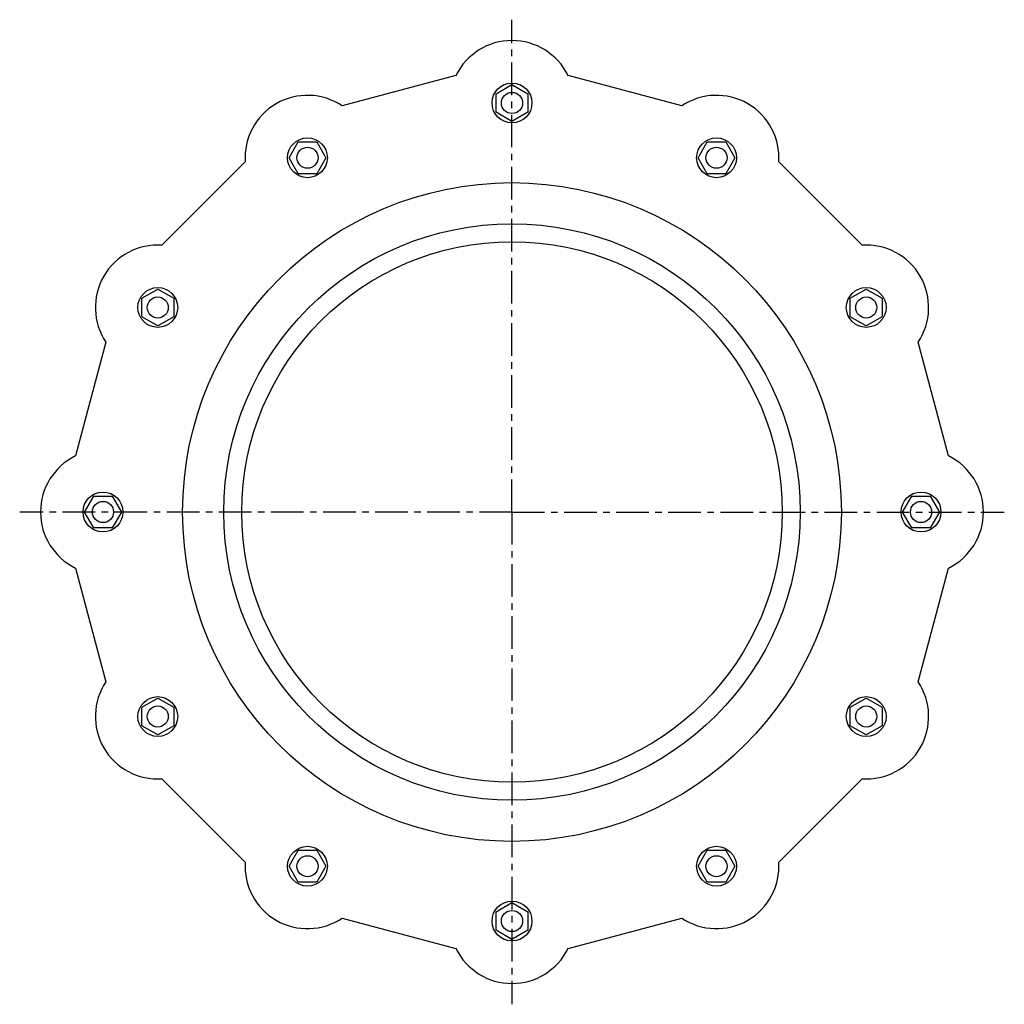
# Model space of a CAD drawing. Header units: millimetres. Extents: x -170 to 1202, y 21 to 762.
# Tile 1 of 3: x -170 to 571, y 21 to 762. Entities that reach past the tile are written whole.
import ezdxf

# ---------------------------------------------------------------- set-up
doc = ezdxf.new("R2010")
doc.units = ezdxf.units.MM
doc.header["$LTSCALE"] = 65.395
doc.linetypes.add('CENTER', pattern=[0.6, 0.375, -0.075, 0.075, -0.075])
doc.layers.get('0').update_dxf_attribs({"linetype": 'CONTINUOUS'})
doc.layers.add('02___PRT_ALL_AXES', color=7, linetype='CONTINUOUS')
doc.layers.add('AXES', color=7, linetype='CONTINUOUS')

msp = doc.modelspace()

# ---------------------------------------------------------------- linework, layer by layer
at = {"color": 7, "linetype": 'Continuous'}
for p, q in [((328.37, 697.41), (242.77, 720.35)), ((188.57, 706.58), (200.57, 713.51)), ((200.57, 713.51), (212.57, 706.58)), ((188.57, 692.73), (188.57, 706.58)), ((212.57, 706.58), (212.57, 692.73)), ((200.57, 685.8), (188.57, 692.73)), ((212.57, 692.73), (200.57, 685.8)), ((32.72, 658.39), (39.64, 670.39)), ((39.64, 670.39), (53.5, 670.39)), ((53.5, 670.39), (60.43, 658.39)), ((340.72, 658.39), (347.64, 670.39)), ((347.64, 670.39), (361.5, 670.39)), ((361.5, 670.39), (368.43, 658.39)), ((39.64, 646.39), (32.72, 658.39)), ((60.43, 658.39), (53.5, 646.39)), ((347.64, 646.39), (340.72, 658.39)), ((368.43, 658.39), (361.5, 646.39)), ((53.5, 646.39), (39.64, 646.39)), ((361.5, 646.39), (347.64, 646.39)), ((-78.16, 552.58), (-66.16, 559.51)), ((-66.16, 559.51), (-54.16, 552.58)), ((455.31, 552.58), (467.31, 559.51)), ((467.31, 559.51), (479.31, 552.58)), ((-78.16, 538.73), (-78.16, 552.58)), ((-54.16, 552.58), (-54.16, 538.73)), ((455.31, 538.73), (455.31, 552.58)), ((479.31, 552.58), (479.31, 538.73)), ((-66.16, 531.8), (-78.16, 538.73)), ((-54.16, 538.73), (-66.16, 531.8)), ((467.31, 531.8), (455.31, 538.73)), ((479.31, 538.73), (467.31, 531.8)), ((-121.28, 391.65), (-114.36, 403.65)), ((-114.36, 403.65), (-100.5, 403.65)), ((-100.5, 403.65), (-93.57, 391.65)), ((494.72, 391.65), (501.64, 403.65)), ((501.64, 403.65), (515.5, 403.65)), ((515.5, 403.65), (522.43, 391.65)), ((-114.36, 379.65), (-121.28, 391.65)), ((-93.57, 391.65), (-100.5, 379.65)), ((501.64, 379.65), (494.72, 391.65)), ((522.43, 391.65), (515.5, 379.65)), ((-100.5, 379.65), (-114.36, 379.65)), ((515.5, 379.65), (501.64, 379.65)), ((-78.16, 244.58), (-66.16, 251.51)), ((-66.16, 251.51), (-54.16, 244.58)), ((455.31, 244.58), (467.31, 251.51)), ((467.31, 251.51), (479.31, 244.58)), ((-78.16, 230.73), (-78.16, 244.58)), ((-54.16, 244.58), (-54.16, 230.73)), ((455.31, 230.73), (455.31, 244.58)), ((479.31, 244.58), (479.31, 230.73)), ((-66.16, 223.8), (-78.16, 230.73)), ((-54.16, 230.73), (-66.16, 223.8)), ((467.31, 223.8), (455.31, 230.73)), ((479.31, 230.73), (467.31, 223.8)), ((32.72, 124.92), (39.64, 136.92)), ((39.64, 136.92), (53.5, 136.92)), ((53.5, 136.92), (60.43, 124.92)), ((340.72, 124.92), (347.64, 136.92)), ((347.64, 136.92), (361.5, 136.92)), ((361.5, 136.92), (368.43, 124.92)), ((39.64, 112.92), (32.72, 124.92)), ((60.43, 124.92), (53.5, 112.92)), ((347.64, 112.92), (340.72, 124.92)), ((368.43, 124.92), (361.5, 112.92)), ((53.5, 112.92), (39.64, 112.92)), ((361.5, 112.92), (347.64, 112.92)), ((188.57, 90.58), (200.57, 97.51)), ((200.57, 97.51), (212.57, 90.58)), ((188.57, 76.73), (188.57, 90.58)), ((212.57, 90.58), (212.57, 76.73)), ((200.57, 69.8), (188.57, 76.73)), ((212.57, 76.73), (200.57, 69.8))]:
    msp.add_line(p, q, dxfattribs=at)
for radius in [217, 203.5]:
    msp.add_circle((200.57, 391.65), radius, dxfattribs=at)
for centre, start, end in [((200.57, 699.65), 26.12102, 153.87898), ((354.57, 658.39), 356.12102, 123.87898)]:
    msp.add_arc(centre, 47, start, end, dxfattribs=at)
at = {"layer": '02___PRT_ALL_AXES', "color": 7, "linetype": 'Continuous'}
for p, q in [((158.37, 720.35), (72.77, 697.41)), ((-0.32, 655.21), (-62.98, 592.55)), ((464.13, 592.55), (401.47, 655.21)), ((-105.18, 519.45), (-128.12, 433.85)), ((529.27, 433.85), (506.33, 519.45)), ((-128.12, 349.45), (-105.18, 263.85)), ((506.33, 263.85), (529.27, 349.45)), ((-62.98, 190.76), (-0.32, 128.1)), ((401.47, 128.1), (464.13, 190.76)), ((72.77, 85.9), (158.37, 62.96)), ((242.77, 62.96), (328.37, 85.9))]:
    msp.add_line(p, q, dxfattribs=at)
for centre, radius in [((200.57, 699.65), 15), ((200.57, 699.65), 7.95), ((46.57, 658.39), 15), ((354.57, 658.39), 15), ((46.57, 658.39), 7.95), ((354.57, 658.39), 7.95), ((200.57, 391.65), 248), ((-66.16, 545.65), 15), ((467.31, 545.65), 15), ((-66.16, 545.65), 7.95), ((467.31, 545.65), 7.95), ((-107.43, 391.65), 15), ((508.57, 391.65), 15), ((-107.43, 391.65), 7.95), ((508.57, 391.65), 7.95), ((-66.16, 237.65), 15), ((467.31, 237.65), 15), ((-66.16, 237.65), 7.95), ((467.31, 237.65), 7.95), ((46.57, 124.92), 15), ((354.57, 124.92), 15), ((46.57, 124.92), 7.95), ((354.57, 124.92), 7.95), ((200.57, 83.65), 15), ((200.57, 83.65), 7.95)]:
    msp.add_circle(centre, radius, dxfattribs=at)
for centre, start, end in [((46.57, 658.39), 56.12102, 183.87898), ((-66.16, 545.65), 86.12102, 213.87898), ((467.31, 545.65), 326.12102, 93.87898), ((-107.43, 391.65), 116.12102, 243.87898), ((508.57, 391.65), 296.12102, 63.87898), ((-66.16, 237.65), 146.12102, 273.87898), ((467.31, 237.65), 266.12102, 33.87898), ((46.57, 124.92), 176.12102, 303.87898), ((354.57, 124.92), 236.12102, 3.87898), ((200.57, 83.65), 206.12102, 333.87898)]:
    msp.add_arc(centre, 47, start, end, dxfattribs=at)
at = {"layer": 'AXES', "color": 7, "linetype": 'CENTER'}
for q in [(200.57, 762.35), (-170.12, 391.65), (200.57, 20.96), (571.27, 391.65)]:
    msp.add_line((200.57, 391.65), q, dxfattribs=at)

doc.saveas('drawing.dxf')
